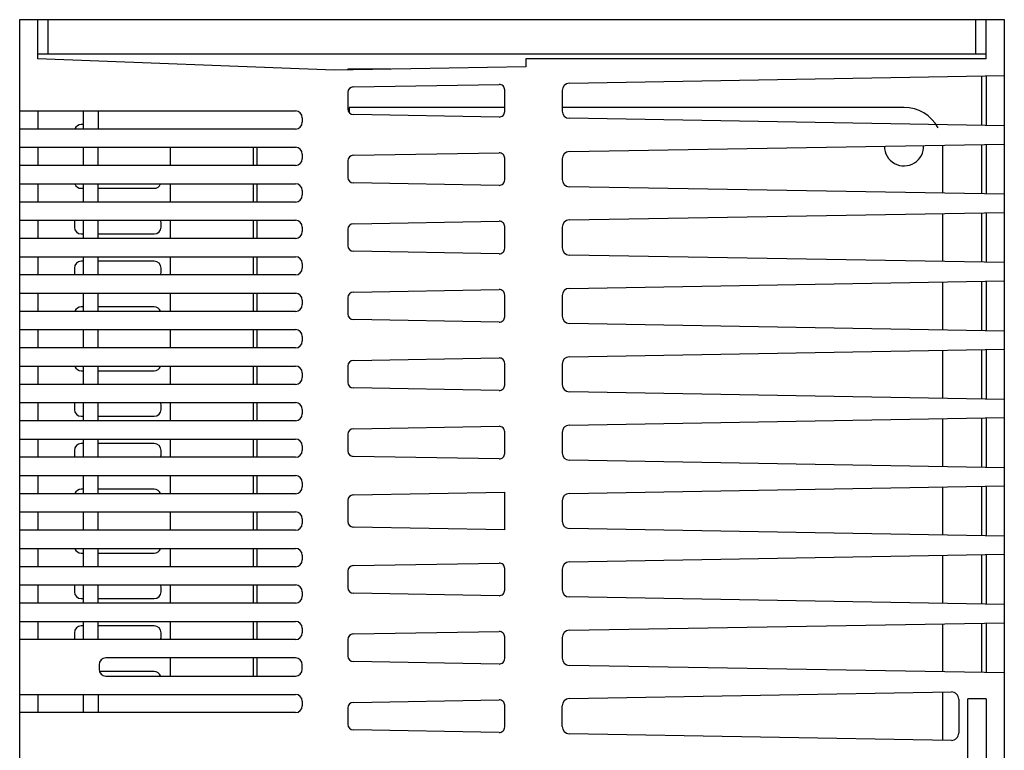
# Model space of a CAD drawing. Header units: millimetres. Extents: x 45 to 153, y 21 to 260.
# Tile 3 of 3: x 45 to 153, y 180 to 260. Entities that reach past the tile are written whole.
import ezdxf

# ---------------------------------------------------------------- set-up
doc = ezdxf.new("R2010")
doc.units = ezdxf.units.MM
doc.header["$LTSCALE"] = 18.218218
doc.layers.get('0').update_dxf_attribs({"linetype": 'CONTINUOUS'})

msp = doc.modelspace()

# ---------------------------------------------------------------- linework, layer by layer
at = {"color": 7, "linetype": 'Continuous'}
for p, q in [((45.15, 46.16), (45.15, 260.16)), ((45.15, 260.16), (153.15, 260.16)), ((47.15, 255.86), (47.15, 260.16)), ((48.29, 256.36), (48.29, 260.16)), ((150.01, 256.36), (150.01, 260.16)), ((151.15, 255.86), (151.15, 260.16)), ((153.15, 260.16), (153.15, 52.86)), ((151.15, 256.36), (47.15, 256.36)), ((79.65, 254.61), (47.15, 255.86)), ((100.65, 254.97), (79.65, 254.61)), ((100.65, 255.86), (100.65, 254.97)), ((151.15, 255.86), (100.65, 255.86)), ((81.15, 254.63), (81.15, 254.72)), ((85.87, 254.72), (81.15, 254.72)), ((105.44, 253.19), (153.15, 254.02)), ((150.65, 253.98), (150.65, 248.55)), ((151.15, 253.99), (151.15, 248.54)), ((81.75, 252.78), (97.75, 253.06)), ((81.15, 252.18), (81.15, 250.36)), ((98.35, 250.08), (98.35, 252.46)), ((104.65, 252.39), (104.65, 250.14)), ((45.15, 250.16), (75.4, 250.16)), ((47.15, 250.16), (47.15, 248.16)), ((52.15, 248.16), (52.15, 250.16)), ((53.75, 250.16), (53.75, 248.16)), ((81.3, 250.52), (81.3, 249.99)), ((98.35, 250.52), (81.3, 250.52)), ((97.75, 249.48), (81.75, 249.76)), ((142.15, 250.52), (104.65, 250.52)), ((52.15, 248.66), (51.9, 248.66)), ((76.15, 249.41), (76.15, 248.91)), ((153.15, 248.51), (105.45, 249.34)), ((75.4, 248.16), (45.15, 248.16)), ((105.44, 245.69), (153.15, 246.52)), ((146.4, 241.13), (146.4, 246.27)), ((150.65, 246.48), (150.65, 241.05)), ((151.15, 246.49), (151.15, 241.04)), ((45.15, 246.16), (75.4, 246.16)), ((47.15, 246.16), (47.15, 244.16)), ((52.15, 244.16), (52.15, 246.16)), ((53.75, 244.16), (53.75, 246.16)), ((61.65, 246.16), (61.65, 244.16)), ((70.75, 246.16), (70.75, 244.16)), ((71.15, 246.16), (71.15, 244.16)), ((76.15, 245.41), (76.15, 244.91)), ((81.75, 245.28), (97.75, 245.56)), ((75.4, 244.16), (45.15, 244.16)), ((81.15, 244.68), (81.15, 242.86)), ((98.35, 242.58), (98.35, 244.96)), ((104.65, 244.89), (104.65, 242.64)), ((45.15, 242.16), (75.4, 242.16)), ((47.15, 242.16), (47.15, 240.16)), ((52.15, 240.16), (52.15, 242.16)), ((53.75, 240.16), (53.75, 242.16)), ((61.65, 242.16), (61.65, 240.16)), ((70.75, 242.16), (70.75, 240.16)), ((71.15, 242.16), (71.15, 240.16)), ((97.75, 241.98), (81.75, 242.26)), ((51.9, 241.66), (52.15, 241.66)), ((53.75, 241.66), (59.9, 241.66)), ((76.15, 241.41), (76.15, 240.91)), ((153.15, 241.01), (105.45, 241.84)), ((75.4, 240.16), (45.15, 240.16)), ((105.44, 238.19), (153.15, 239.02)), ((146.4, 233.63), (146.4, 238.91)), ((150.65, 238.98), (150.65, 233.55)), ((151.15, 238.99), (151.15, 233.54)), ((45.15, 238.16), (75.4, 238.16)), ((47.15, 238.16), (47.15, 236.16)), ((51.15, 237.91), (51.15, 237.41)), ((52.15, 236.16), (52.15, 238.16)), ((53.75, 236.16), (53.75, 238.16)), ((60.65, 237.41), (60.65, 237.91)), ((61.65, 238.16), (61.65, 236.16)), ((70.75, 238.16), (70.75, 236.16)), ((71.15, 238.16), (71.15, 236.16)), ((81.75, 237.78), (97.75, 238.06)), ((51.9, 236.66), (52.15, 236.66)), ((53.75, 236.66), (59.9, 236.66)), ((76.15, 237.41), (76.15, 236.91)), ((81.15, 237.18), (81.15, 235.36)), ((98.35, 235.08), (98.35, 237.46)), ((104.65, 237.39), (104.65, 235.14)), ((75.4, 236.16), (45.15, 236.16)), ((97.75, 234.48), (81.75, 234.76)), ((45.15, 234.16), (75.4, 234.16)), ((47.15, 234.16), (47.15, 232.16)), ((52.15, 233.66), (51.9, 233.66)), ((52.15, 232.16), (52.15, 234.16)), ((53.75, 232.16), (53.75, 234.16)), ((59.9, 233.66), (53.75, 233.66)), ((61.65, 234.16), (61.65, 232.16)), ((70.75, 234.16), (70.75, 232.16)), ((71.15, 234.16), (71.15, 232.16)), ((76.15, 233.41), (76.15, 232.91)), ((153.15, 233.51), (105.45, 234.34)), ((51.15, 232.91), (51.15, 232.41)), ((60.65, 232.41), (60.65, 232.91)), ((75.4, 232.16), (45.15, 232.16)), ((105.44, 230.69), (153.15, 231.52)), ((146.4, 226.13), (146.4, 231.41)), ((150.65, 231.48), (150.65, 226.05)), ((151.15, 231.49), (151.15, 226.04)), ((45.15, 230.16), (75.4, 230.16)), ((47.15, 230.16), (47.15, 228.16)), ((52.15, 228.16), (52.15, 230.16)), ((53.75, 228.16), (53.75, 230.16)), ((61.65, 230.16), (61.65, 228.16)), ((70.75, 230.16), (70.75, 228.16)), ((71.15, 230.16), (71.15, 228.16)), ((81.75, 230.28), (97.75, 230.56)), ((76.15, 229.41), (76.15, 228.91)), ((81.15, 229.68), (81.15, 227.86)), ((98.35, 227.58), (98.35, 229.96)), ((104.65, 229.89), (104.65, 227.64)), ((75.4, 228.16), (45.15, 228.16)), ((52.15, 228.66), (51.9, 228.66)), ((59.9, 228.66), (53.75, 228.66)), ((97.75, 226.98), (81.75, 227.26)), ((153.15, 226.01), (105.45, 226.84)), ((45.15, 226.16), (75.4, 226.16)), ((47.15, 226.16), (47.15, 224.16)), ((52.15, 224.16), (52.15, 226.16)), ((53.75, 224.16), (53.75, 226.16)), ((61.65, 226.16), (61.65, 224.16)), ((70.75, 226.16), (70.75, 224.16)), ((71.15, 226.16), (71.15, 224.16)), ((76.15, 225.41), (76.15, 224.91)), ((75.4, 224.16), (45.15, 224.16)), ((105.44, 223.19), (153.15, 224.02)), ((146.4, 218.63), (146.4, 223.91)), ((150.65, 223.98), (150.65, 218.55)), ((151.15, 223.99), (151.15, 218.54)), ((81.75, 222.78), (97.75, 223.06)), ((45.15, 222.16), (75.4, 222.16)), ((47.15, 222.16), (47.15, 220.16)), ((51.9, 221.66), (52.15, 221.66)), ((52.15, 220.16), (52.15, 222.16)), ((53.75, 220.16), (53.75, 222.16)), ((53.75, 221.66), (59.9, 221.66)), ((61.65, 222.16), (61.65, 220.16)), ((70.75, 222.16), (70.75, 220.16)), ((71.15, 222.16), (71.15, 220.16)), ((76.15, 221.41), (76.15, 220.91)), ((81.15, 222.18), (81.15, 220.36)), ((98.35, 220.08), (98.35, 222.46)), ((104.65, 222.39), (104.65, 220.14)), ((75.4, 220.16), (45.15, 220.16)), ((97.75, 219.48), (81.75, 219.76)), ((153.15, 218.51), (105.45, 219.34)), ((45.15, 218.16), (75.4, 218.16)), ((47.15, 218.16), (47.15, 216.16)), ((51.15, 217.91), (51.15, 217.41)), ((52.15, 216.16), (52.15, 218.16)), ((53.75, 216.16), (53.75, 218.16)), ((60.65, 217.41), (60.65, 217.91)), ((61.65, 218.16), (61.65, 216.16)), ((70.75, 218.16), (70.75, 216.16)), ((71.15, 218.16), (71.15, 216.16)), ((76.15, 217.41), (76.15, 216.91)), ((75.4, 216.16), (45.15, 216.16)), ((51.9, 216.66), (52.15, 216.66)), ((53.75, 216.66), (59.9, 216.66)), ((105.44, 215.69), (153.15, 216.52)), ((146.4, 211.13), (146.4, 216.41)), ((150.65, 216.48), (150.65, 211.05)), ((151.15, 216.49), (151.15, 211.04)), ((81.75, 215.28), (97.75, 215.56)), ((98.35, 212.58), (98.35, 214.96)), ((45.15, 214.16), (75.4, 214.16)), ((47.15, 214.16), (47.15, 212.16)), ((52.15, 212.16), (52.15, 214.16)), ((53.75, 212.16), (53.75, 214.16)), ((61.65, 214.16), (61.65, 212.16)), ((70.75, 214.16), (70.75, 212.16)), ((71.15, 214.16), (71.15, 212.16)), ((81.15, 214.68), (81.15, 212.86)), ((104.65, 214.89), (104.65, 212.64)), ((51.15, 212.91), (51.15, 212.41)), ((52.15, 213.66), (51.9, 213.66)), ((59.9, 213.66), (53.75, 213.66)), ((60.65, 212.41), (60.65, 212.91)), ((76.15, 213.41), (76.15, 212.91)), ((75.4, 212.16), (45.15, 212.16)), ((97.75, 211.98), (81.75, 212.26)), ((153.15, 211.01), (105.45, 211.84)), ((45.15, 210.16), (75.4, 210.16)), ((47.15, 210.16), (47.15, 208.16)), ((52.15, 208.16), (52.15, 210.16)), ((53.75, 208.16), (53.75, 210.16)), ((61.65, 210.16), (61.65, 208.16)), ((70.75, 210.16), (70.75, 208.16)), ((71.15, 210.16), (71.15, 208.16)), ((52.15, 208.66), (51.9, 208.66)), ((59.9, 208.66), (53.75, 208.66)), ((76.15, 209.41), (76.15, 208.91)), ((105.44, 208.19), (153.15, 209.02)), ((146.4, 203.63), (146.4, 208.91)), ((150.65, 208.98), (150.65, 203.55)), ((151.15, 208.99), (151.15, 203.54)), ((75.4, 208.16), (45.15, 208.16)), ((81.15, 207.43), (81.15, 205.11)), ((81.75, 208.03), (98.35, 208.32)), ((98.35, 204.22), (98.35, 208.32)), ((104.65, 207.39), (104.65, 205.14)), ((45.15, 206.16), (75.4, 206.16)), ((47.15, 206.16), (47.15, 204.16)), ((52.15, 204.16), (52.15, 206.16)), ((53.75, 204.16), (53.75, 206.16)), ((61.65, 206.16), (61.65, 204.16)), ((70.75, 206.16), (70.75, 204.16)), ((71.15, 206.16), (71.15, 204.16)), ((76.15, 205.41), (76.15, 204.91)), ((75.4, 204.16), (45.15, 204.16)), ((98.35, 204.22), (81.75, 204.51)), ((153.15, 203.51), (105.45, 204.34)), ((45.15, 202.16), (75.4, 202.16)), ((47.15, 202.16), (47.15, 200.16)), ((52.15, 200.16), (52.15, 202.16)), ((53.75, 200.16), (53.75, 202.16)), ((61.65, 202.16), (61.65, 200.16)), ((70.75, 202.16), (70.75, 200.16)), ((71.15, 202.16), (71.15, 200.16)), ((51.9, 201.66), (52.15, 201.66)), ((53.75, 201.66), (59.9, 201.66)), ((76.15, 201.41), (76.15, 200.91)), ((105.44, 200.69), (153.15, 201.52)), ((146.4, 196.13), (146.4, 201.41)), ((150.65, 201.48), (150.65, 196.05)), ((151.15, 201.49), (151.15, 196.04)), ((75.4, 200.16), (45.15, 200.16)), ((81.75, 200.28), (97.75, 200.56)), ((98.35, 197.58), (98.35, 199.96)), ((104.65, 199.89), (104.65, 197.64)), ((81.15, 199.68), (81.15, 197.86)), ((45.15, 198.16), (75.4, 198.16)), ((47.15, 198.16), (47.15, 196.16)), ((51.15, 197.91), (51.15, 197.41)), ((52.15, 196.16), (52.15, 198.16)), ((53.75, 196.16), (53.75, 198.16)), ((60.65, 197.41), (60.65, 197.91)), ((61.65, 198.16), (61.65, 196.16)), ((70.75, 198.16), (70.75, 196.16)), ((71.15, 198.16), (71.15, 196.16)), ((51.9, 196.66), (52.15, 196.66)), ((53.75, 196.66), (59.9, 196.66)), ((76.15, 197.41), (76.15, 196.91)), ((97.75, 196.98), (81.75, 197.26)), ((153.15, 196.01), (105.45, 196.84)), ((75.4, 196.16), (45.15, 196.16)), ((45.15, 194.16), (75.4, 194.16)), ((47.15, 194.16), (47.15, 192.16)), ((52.15, 193.66), (51.9, 193.66)), ((52.15, 192.16), (52.15, 194.16)), ((53.75, 192.16), (53.75, 194.16)), ((59.9, 193.66), (53.75, 193.66)), ((61.65, 194.16), (61.65, 192.16)), ((70.75, 194.16), (70.75, 192.16)), ((71.15, 194.16), (71.15, 192.16)), ((76.15, 193.41), (76.15, 192.91)), ((105.44, 193.19), (153.15, 194.02)), ((146.4, 188.63), (146.4, 193.91)), ((150.65, 193.98), (150.65, 188.55)), ((151.15, 193.99), (151.15, 188.54)), ((51.15, 192.91), (51.15, 192.41)), ((60.65, 192.41), (60.65, 192.91)), ((81.75, 192.78), (97.75, 193.06)), ((98.35, 190.08), (98.35, 192.46)), ((104.65, 192.39), (104.65, 190.14)), ((75.4, 192.16), (45.15, 192.16)), ((81.15, 192.18), (81.15, 190.36)), ((75.4, 190.16), (54.6, 190.16)), ((61.65, 190.16), (61.65, 188.16)), ((70.75, 190.16), (70.75, 188.16)), ((71.15, 190.16), (71.15, 188.16)), ((53.85, 189.41), (53.85, 188.91)), ((76.15, 188.91), (76.15, 189.41)), ((97.75, 189.48), (81.75, 189.76)), ((153.15, 188.51), (105.45, 189.34)), ((59.9, 188.66), (53.95, 188.66)), ((54.6, 188.16), (75.4, 188.16)), ((45.15, 186.16), (75.4, 186.16)), ((47.15, 186.16), (47.15, 184.16)), ((52.15, 184.16), (52.15, 186.16)), ((53.75, 186.16), (53.75, 184.16)), ((105.45, 185.69), (147.35, 186.42)), ((146.4, 181.13), (146.4, 186.41)), ((76.15, 185.41), (76.15, 184.91)), ((81.75, 185.28), (97.75, 185.56)), ((98.35, 182.58), (98.35, 184.96)), ((104.65, 182.64), (104.65, 184.89)), ((148.15, 185.62), (148.15, 181.91)), ((149.15, 148.66), (149.15, 185.66)), ((151.15, 185.66), (149.15, 185.66)), ((151.15, 185.66), (151.15, 148.66)), ((75.4, 184.16), (45.15, 184.16)), ((81.15, 184.68), (81.15, 182.86)), ((97.75, 181.98), (81.75, 182.26)), ((147.35, 181.11), (105.44, 181.84))]:
    msp.add_line(p, q, dxfattribs=at)
for centre, radius, start, end in [((81.75, 252.18), 0.6, 91, 180), ((97.75, 252.46), 0.6, 0, 90.0305), ((105.45, 252.39), 0.8, 91, 180), ((75.4, 249.41), 0.75, 0, 90), ((81.75, 250.36), 0.6, 180, 269), ((97.75, 250.08), 0.6, 269.9696, 360), ((105.45, 250.14), 0.8, 180, 269), ((142.15, 246.27), 4.25, 28.556, 90), ((51.9, 247.91), 0.75, 90, 158.5704), ((75.4, 248.91), 0.75, 270, 360), ((142.15, 246.27), 2.15, 180, 2.7387), ((142.15, 246.27), 4.25, 0, 1.7128), ((75.4, 245.41), 0.75, 0, 90), ((81.75, 244.68), 0.6, 91, 180), ((97.75, 244.96), 0.6, 0, 90.0305), ((105.45, 244.89), 0.8, 91, 180), ((75.4, 244.91), 0.75, 270, 360), ((51.9, 242.41), 0.75, 201.4296, 270), ((59.9, 242.41), 0.75, 270, 338.5704), ((75.4, 241.41), 0.75, 0, 90), ((81.75, 242.86), 0.6, 180, 269), ((97.75, 242.58), 0.6, 269.9696, 360), ((105.45, 242.64), 0.8, 180, 269), ((75.4, 240.91), 0.75, 270, 360), ((51.9, 237.91), 0.75, 158.5704, 180), ((59.9, 237.91), 0.75, 0, 21.4296), ((75.4, 237.41), 0.75, 0, 90), ((81.75, 237.18), 0.6, 91, 180), ((97.75, 237.46), 0.6, 0, 90.0305), ((105.45, 237.39), 0.8, 91, 180), ((51.9, 237.41), 0.75, 180, 270), ((59.9, 237.41), 0.75, 270, 360), ((75.4, 236.91), 0.75, 270, 360), ((81.75, 235.36), 0.6, 180, 269), ((97.75, 235.08), 0.6, 269.9696, 360), ((105.45, 235.14), 0.8, 180, 269), ((51.9, 232.91), 0.75, 90, 180), ((59.9, 232.91), 0.75, 0, 90), ((75.4, 233.41), 0.75, 0, 90), ((51.9, 232.41), 0.75, 180, 201.4296), ((59.9, 232.41), 0.75, 338.5704, 360), ((75.4, 232.91), 0.75, 270, 360), ((75.4, 229.41), 0.75, 0, 90), ((81.75, 229.68), 0.6, 91, 180), ((97.75, 229.96), 0.6, 0, 90.0305), ((105.45, 229.89), 0.8, 91, 180), ((51.9, 227.91), 0.75, 90, 158.5704), ((59.9, 227.91), 0.75, 21.4296, 90), ((75.4, 228.91), 0.75, 270, 360), ((81.75, 227.86), 0.6, 180, 269), ((97.75, 227.58), 0.6, 269.9696, 360), ((105.45, 227.64), 0.8, 180, 269), ((75.4, 225.41), 0.75, 0, 90), ((75.4, 224.91), 0.75, 270, 360), ((81.75, 222.18), 0.6, 91, 180), ((97.75, 222.46), 0.6, 0, 90.0305), ((105.45, 222.39), 0.8, 91, 180), ((51.9, 222.41), 0.75, 201.4296, 270), ((59.9, 222.41), 0.75, 270, 338.5704), ((75.4, 221.41), 0.75, 0, 90), ((75.4, 220.91), 0.75, 270, 360), ((81.75, 220.36), 0.6, 180, 269), ((97.75, 220.08), 0.6, 269.9696, 360), ((105.45, 220.14), 0.8, 180, 269), ((51.9, 217.91), 0.75, 158.5704, 180), ((59.9, 217.91), 0.75, 0, 21.4296), ((51.9, 217.41), 0.75, 180, 270), ((59.9, 217.41), 0.75, 270, 360), ((75.4, 217.41), 0.75, 0, 90), ((75.4, 216.91), 0.75, 270, 360), ((81.75, 214.68), 0.6, 91, 180), ((97.75, 214.96), 0.6, 0, 90.0305), ((105.45, 214.89), 0.8, 91, 180), ((75.4, 213.41), 0.75, 0, 90), ((51.9, 212.91), 0.75, 90, 180), ((59.9, 212.91), 0.75, 0, 90), ((75.4, 212.91), 0.75, 270, 360), ((81.75, 212.86), 0.6, 180, 269), ((51.9, 212.41), 0.75, 180, 201.4296), ((59.9, 212.41), 0.75, 338.5704, 360), ((97.75, 212.58), 0.6, 269.9696, 360), ((105.45, 212.64), 0.8, 180, 269), ((75.4, 209.41), 0.75, 0, 90), ((51.9, 207.91), 0.75, 90, 158.5704), ((59.9, 207.91), 0.75, 21.4296, 90), ((75.4, 208.91), 0.75, 270, 360), ((81.75, 207.43), 0.6, 91, 180), ((105.45, 207.39), 0.8, 91, 180), ((75.4, 205.41), 0.75, 0, 90), ((75.4, 204.91), 0.75, 270, 360), ((81.75, 205.11), 0.6, 180, 269), ((105.45, 205.14), 0.8, 180, 269), ((51.9, 202.41), 0.75, 201.4296, 270), ((59.9, 202.41), 0.75, 270, 338.5704), ((75.4, 201.41), 0.75, 0, 90), ((75.4, 200.91), 0.75, 270, 360), ((81.75, 199.68), 0.6, 91, 180), ((97.75, 199.96), 0.6, 0, 90.0305), ((105.45, 199.89), 0.8, 91, 180), ((51.9, 197.91), 0.75, 158.5704, 180), ((59.9, 197.91), 0.75, 0, 21.4296), ((75.4, 197.41), 0.75, 0, 90), ((81.75, 197.86), 0.6, 180, 269), ((105.45, 197.64), 0.8, 180, 269), ((51.9, 197.41), 0.75, 180, 270), ((59.9, 197.41), 0.75, 270, 360), ((75.4, 196.91), 0.75, 270, 360), ((97.75, 197.58), 0.6, 269.9696, 360), ((51.9, 192.91), 0.75, 90, 180), ((59.9, 192.91), 0.75, 0, 90), ((75.4, 193.41), 0.75, 0, 90), ((51.9, 192.41), 0.75, 180, 201.4296), ((59.9, 192.41), 0.75, 338.5704, 360), ((75.4, 192.91), 0.75, 270, 360), ((81.75, 192.18), 0.6, 91, 180), ((97.75, 192.46), 0.6, 0, 90.0305), ((105.45, 192.39), 0.8, 91, 180), ((54.6, 189.41), 0.75, 90, 180), ((75.4, 189.41), 0.75, 0, 90), ((81.75, 190.36), 0.6, 180, 269), ((105.45, 190.14), 0.8, 180, 269), ((97.75, 190.08), 0.6, 269.9696, 360), ((54.6, 188.91), 0.75, 180, 270), ((59.9, 187.91), 0.75, 21.4296, 90), ((75.4, 188.91), 0.75, 270, 360), ((75.4, 185.41), 0.75, 0, 90), ((147.35, 185.62), 0.8, 0, 90.04), ((75.4, 184.91), 0.75, 270, 360), ((81.75, 184.68), 0.6, 91, 180), ((97.75, 184.96), 0.6, 0, 90.0305), ((105.45, 184.89), 0.8, 91, 180), ((81.75, 182.86), 0.6, 180, 269), ((97.75, 182.58), 0.6, 269.9696, 360), ((105.45, 182.64), 0.8, 180, 269), ((147.35, 181.91), 0.8, 269.96, 360)]:
    msp.add_arc(centre, radius, start, end, dxfattribs=at)

doc.saveas('drawing.dxf')
